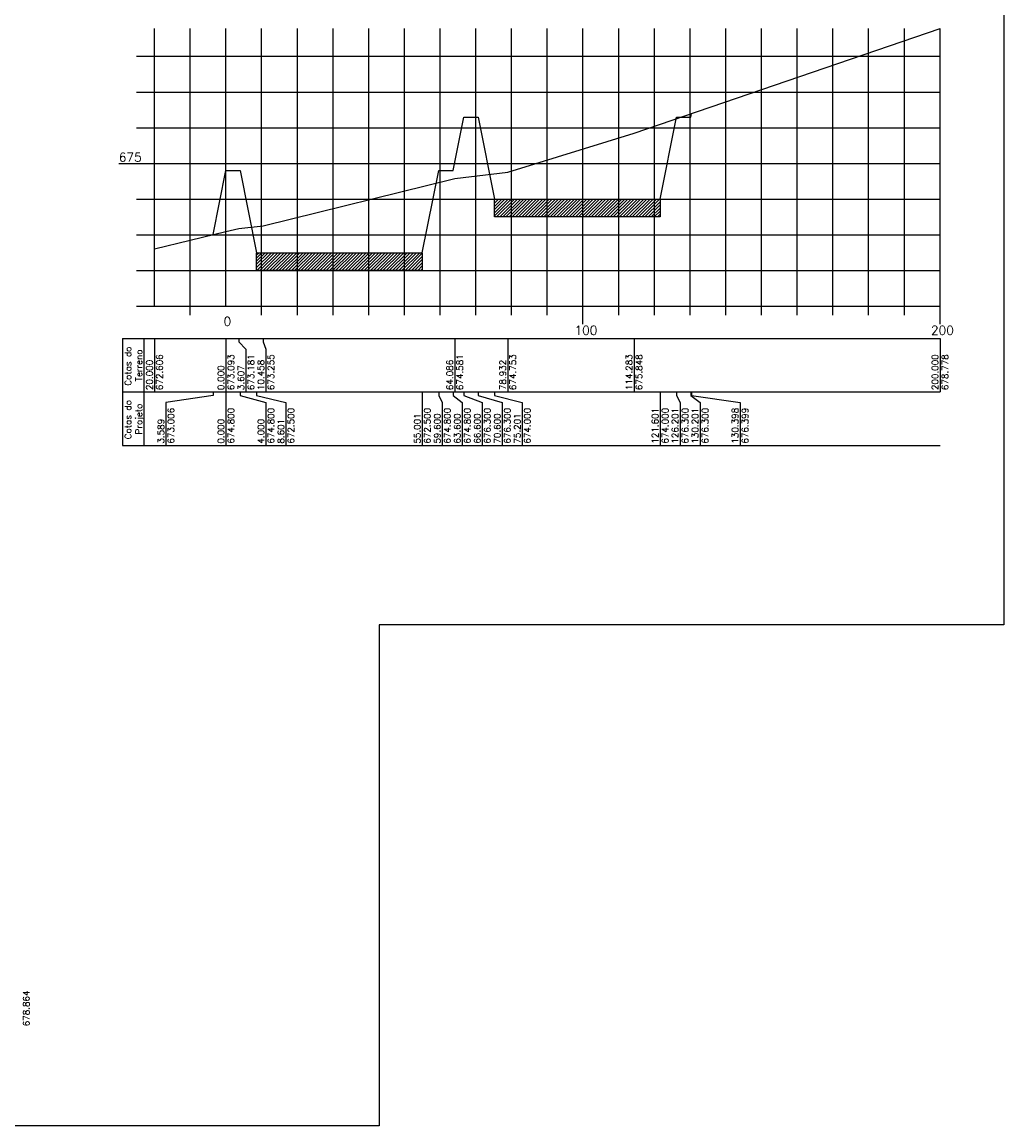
# Model space of a CAD drawing. Header units: inches. Extents: x -1280 to -474, y 41 to 709.
# Tile 7 of 8: x -749 to -474, y 41 to 351. Entities that reach past the tile are written whole.
import ezdxf

# ---------------------------------------------------------------- set-up
doc = ezdxf.new("R2010")
doc.units = ezdxf.units.IN
doc.header["$MEASUREMENT"] = 0
doc.linetypes.add('CONTINUO', pattern=[0])
for name, color, linetype in [('PROJETO', 104, 'Continuous'), ('SELO', 11, 'Continuous'), ('TERRENO', 22, 'Continuous'), ('TG', 7, 'CONTINUO'), ('Vp', 2, 'Continuous')]:
    doc.layers.add(name, color=color, linetype=linetype)
doc.styles.add('SIMPLEX', font='simplex', dxfattribs={"height": 0.2})
pattern_1 = [(45, (-1493.55574, -222.2097), (-0.44194174, 0.44194174), [])]

msp = doc.modelspace()

# ---------------------------------------------------------------- hatches: boundary and pattern name
at = {"layer": 'SELO'}
h = msp.add_hatch(dxfattribs=at)
h.set_pattern_fill('ANSI31', color=256, scale=5, style=0)
h.set_pattern_definition(pattern_1)
h.paths.add_polyline_path([(-617.08, 300.99), (-570.68, 300.99), (-570.68, 295.99), (-617.08, 295.99)])
h = msp.add_hatch(dxfattribs=at)
h.set_pattern_fill('ANSI31', color=256, scale=5, style=0)
h.set_pattern_definition(pattern_1)
h.paths.add_polyline_path([(-683.68, 285.99), (-637.28, 285.99), (-637.28, 280.99), (-683.68, 280.99)])

# ---------------------------------------------------------------- linework, layer by layer
at = {"layer": 'PROJETO', "flags": 128}
msp.add_lwpolyline([(-695.87, 291.05), (-692.28, 308.99), (-692.28, 308.99), (-692.28, 308.99), (-692.28, 308.99), (-688.28, 308.99), (-683.68, 285.99), (-637.28, 285.99), (-632.68, 308.99), (-628.68, 308.99), (-625.68, 323.99), (-621.68, 323.99), (-617.08, 300.99), (-570.68, 300.99), (-566.08, 323.99), (-562.08, 323.99), (-562.08, 323.99), (-561.88, 324.98)], dxfattribs=at)
at = {"layer": 'SELO'}
for points in [[(-617.08, 300.99), (-570.68, 300.99), (-570.68, 295.99), (-617.08, 295.99)], [(-683.68, 285.99), (-637.28, 285.99), (-637.28, 280.99), (-683.68, 280.99)]]:
    msp.add_lwpolyline(points, close=True, dxfattribs=at)
at = {"layer": 'TERRENO', "flags": 128}
msp.add_lwpolyline([(-712.28, 287.05), (-692.28, 291.92), (-688.67, 292.8), (-681.82, 293.54), (-628.19, 306.8), (-613.35, 308.52), (-577.99, 319.47), (-492.28, 348.77)], dxfattribs=at)
at = {"layer": 'TG', "color": 4, "linetype": 'CONTINUO', "flags": 128}
for points in [[(-712.28, 270.99), (-712.28, 348.77)], [(-692.28, 270.99), (-692.28, 348.77)], [(-717.28, 340.99), (-712.28, 340.99)], [(-717.28, 330.99), (-712.28, 330.99)], [(-717.28, 320.99), (-712.28, 320.99)], [(-722.28, 310.99), (-712.28, 310.99)], [(-717.28, 300.99), (-712.28, 300.99)], [(-717.28, 290.99), (-712.28, 290.99)], [(-717.28, 280.99), (-712.28, 280.99)], [(-717.28, 270.99), (-712.28, 270.99)], [(-712.28, 270.99), (-492.28, 270.99)], [(-702.28, 268.49), (-702.28, 270.99)], [(-682.28, 268.49), (-682.28, 270.99)], [(-672.28, 268.49), (-672.28, 270.99)], [(-662.28, 268.49), (-662.28, 270.99)], [(-652.28, 268.49), (-652.28, 270.99)], [(-642.28, 268.49), (-642.28, 270.99)], [(-632.28, 268.49), (-632.28, 270.99)], [(-622.28, 268.49), (-622.28, 270.99)], [(-612.28, 268.49), (-612.28, 270.99)], [(-602.28, 268.49), (-602.28, 270.99)], [(-592.28, 265.99), (-592.28, 270.99)], [(-582.28, 268.49), (-582.28, 270.99)], [(-572.28, 268.49), (-572.28, 270.99)], [(-562.28, 268.49), (-562.28, 270.99)], [(-552.28, 268.49), (-552.28, 270.99)], [(-542.28, 268.49), (-542.28, 270.99)], [(-532.28, 268.49), (-532.28, 270.99)], [(-522.28, 268.49), (-522.28, 270.99)], [(-512.28, 268.49), (-512.28, 270.99)], [(-502.28, 268.49), (-502.28, 270.99)], [(-492.28, 265.99), (-492.28, 270.99)]]:
    msp.add_lwpolyline(points, dxfattribs=at)
at = {"layer": 'TG', "color": 7, "linetype": 'CONTINUO', "flags": 128}
for points in [[(-702.28, 270.99), (-702.28, 348.77)], [(-682.28, 270.99), (-682.28, 348.77)], [(-672.28, 270.99), (-672.28, 348.77)], [(-662.28, 270.99), (-662.28, 348.77)], [(-652.28, 270.99), (-652.28, 348.77)], [(-642.28, 270.99), (-642.28, 348.77)], [(-632.28, 270.99), (-632.28, 348.77)], [(-622.28, 270.99), (-622.28, 348.77)], [(-612.28, 270.99), (-612.28, 348.77)], [(-602.28, 270.99), (-602.28, 348.77)], [(-592.28, 270.99), (-592.28, 348.77)], [(-582.28, 270.99), (-582.28, 348.77)], [(-572.28, 270.99), (-572.28, 348.77)], [(-562.28, 270.99), (-562.28, 348.77)], [(-552.28, 270.99), (-552.28, 348.77)], [(-542.28, 270.99), (-542.28, 348.77)], [(-532.28, 270.99), (-532.28, 348.77)], [(-522.28, 270.99), (-522.28, 348.77)], [(-512.28, 270.99), (-512.28, 348.77)], [(-502.28, 270.99), (-502.28, 348.77)], [(-492.28, 270.99), (-492.28, 348.77)], [(-712.28, 340.99), (-492.28, 340.99)], [(-712.28, 330.99), (-492.28, 330.99)], [(-712.28, 320.99), (-492.28, 320.99)], [(-712.28, 310.99), (-492.28, 310.99)], [(-712.28, 300.99), (-492.28, 300.99)], [(-712.28, 290.99), (-492.28, 290.99)], [(-712.28, 280.99), (-492.28, 280.99)], [(-721.28, 261.99), (-492.28, 261.99)], [(-721.28, 261.99), (-721.28, 246.99)], [(-715.28, 261.99), (-715.28, 246.99)], [(-712.28, 261.99), (-712.28, 246.99)], [(-692.28, 261.99), (-692.28, 246.99)], [(-688.67, 261.99), (-688.67, 260.99)], [(-688.67, 260.99), (-686.68, 258.99)], [(-681.82, 261.99), (-681.82, 260.99)], [(-681.82, 260.99), (-681.08, 258.99)], [(-628.19, 261.99), (-628.19, 246.99)], [(-613.35, 261.99), (-613.35, 246.99)], [(-577.99, 261.99), (-577.99, 246.99)], [(-492.28, 261.99), (-492.28, 246.99)], [(-686.68, 258.99), (-686.68, 246.99)], [(-681.08, 258.99), (-681.08, 246.99)], [(-721.28, 246.99), (-492.28, 246.99)], [(-721.28, 246.99), (-721.28, 231.99)], [(-715.28, 246.99), (-715.28, 231.99)], [(-695.87, 245.99), (-709.08, 243.99)], [(-695.87, 246.99), (-695.87, 245.99)], [(-692.28, 246.99), (-692.28, 231.99)], [(-692.28, 246.99), (-692.28, 245.99)], [(-692.28, 246.99), (-692.28, 245.99)], [(-692.28, 246.99), (-692.28, 245.99)], [(-688.28, 246.99), (-688.28, 245.99)], [(-688.28, 245.99), (-681.08, 243.99)], [(-683.68, 246.99), (-683.68, 245.99)], [(-683.68, 245.99), (-675.48, 243.99)], [(-637.28, 246.99), (-637.28, 231.99)], [(-632.68, 246.99), (-632.68, 245.99)], [(-632.68, 245.99), (-631.68, 243.99)], [(-628.68, 246.99), (-628.68, 245.99)], [(-628.68, 245.99), (-626.08, 243.99)], [(-625.68, 246.99), (-625.68, 245.99)], [(-625.68, 245.99), (-620.48, 243.99)], [(-621.68, 246.99), (-621.68, 245.99)], [(-621.68, 245.99), (-614.88, 243.99)], [(-617.08, 246.99), (-617.08, 245.99)], [(-617.08, 245.99), (-609.28, 243.99)], [(-570.68, 246.99), (-570.68, 231.99)], [(-566.08, 246.99), (-566.08, 245.99)], [(-566.08, 245.99), (-565.08, 243.99)], [(-562.08, 246.99), (-562.08, 245.99)], [(-562.08, 246.99), (-562.08, 245.99)], [(-562.08, 245.99), (-559.48, 243.99)], [(-561.88, 246.99), (-561.88, 245.99)], [(-561.88, 245.99), (-548.28, 243.99)], [(-709.08, 243.99), (-709.08, 231.99)], [(-681.08, 243.99), (-681.08, 231.99)], [(-675.48, 243.99), (-675.48, 231.99)], [(-631.68, 243.99), (-631.68, 231.99)], [(-626.08, 243.99), (-626.08, 231.99)], [(-620.48, 243.99), (-620.48, 231.99)], [(-614.88, 243.99), (-614.88, 231.99)], [(-609.28, 243.99), (-609.28, 231.99)], [(-565.08, 243.99), (-565.08, 231.99)], [(-559.48, 243.99), (-559.48, 231.99)], [(-548.28, 243.99), (-548.28, 231.99)], [(-721.28, 231.99), (-492.28, 231.99)]]:
    msp.add_lwpolyline(points, dxfattribs=at)
at = {"layer": 'Vp'}
msp.add_lwpolyline([(-474.4, 181.77), (-649.4, 181.77), (-649.4, 41.38), (-1280.4, 41.38), (-1280.4, 615.38), (-474.4, 615.38)], close=True, dxfattribs=at)

# ---------------------------------------------------------------- texts
at = {"layer": 'TG', "color": 2, "style": 'SIMPLEX'}
for s, p in [('675', (-722.28, 311.49)), ('0', (-692.95, 265.49)), ('100', (-594.66, 262.99)), ('200', (-494.85, 262.99))]:
    msp.add_text(s, height=2.5, dxfattribs=at).set_placement(p)
for s, p in [('Cotas do', (-718.78, 248.72)), ('Terreno', (-715.78, 249.91)), ('20.000', (-712.78, 247.49)), ('672.606', (-709.98, 247.49)), ('673.093', (-689.98, 247.49)), ('673.181', (-684.38, 247.49)), ('10.458', (-681.58, 247.49)), ('673.255', (-678.78, 247.49)), ('64.086', (-628.69, 247.49)), ('674.581', (-625.89, 247.49)), ('78.932', (-613.85, 247.49)), ('674.753', (-611.05, 247.49)), ('114.283', (-578.49, 247.49)), ('675.848', (-575.69, 247.49)), ('200.000', (-492.78, 247.49)), ('678.778', (-489.98, 247.49)), ('0.000', (-692.78, 247.49)), ('3.607', (-687.18, 247.49)), ('Cotas do', (-718.78, 233.72)), ('Projeto', (-715.78, 235.07)), ('673.006', (-706.78, 232.49)), ('674.800', (-689.98, 232.49)), ('674.800', (-678.78, 232.49)), ('672.500', (-673.18, 232.49)), ('672.500', (-634.98, 232.49)), ('674.800', (-629.38, 232.49)), ('674.800', (-623.78, 232.49)), ('676.300', (-618.18, 232.49)), ('676.300', (-612.58, 232.49)), ('674.000', (-606.98, 232.49)), ('121.601', (-571.18, 232.49)), ('674.000', (-568.38, 232.49)), ('126.201', (-565.58, 232.49)), ('676.300', (-562.78, 232.49)), ('130.201', (-559.98, 232.49)), ('676.300', (-557.18, 232.49)), ('130.398', (-548.78, 232.49)), ('676.399', (-545.98, 232.49)), ('3.589', (-709.58, 232.49)), ('0.000', (-692.78, 232.49)), ('4.000', (-681.58, 232.49)), ('8.601', (-675.98, 232.49)), ('55.001', (-637.78, 232.49)), ('59.600', (-632.18, 232.49)), ('63.600', (-626.58, 232.49)), ('66.600', (-620.98, 232.49)), ('70.600', (-615.38, 232.49)), ('75.201', (-609.78, 232.49)), ('678.864', (-747.3, 69.27))]:
    msp.add_text(s, height=1.8, rotation=90, dxfattribs=at).set_placement(p)

doc.saveas('drawing.dxf')
